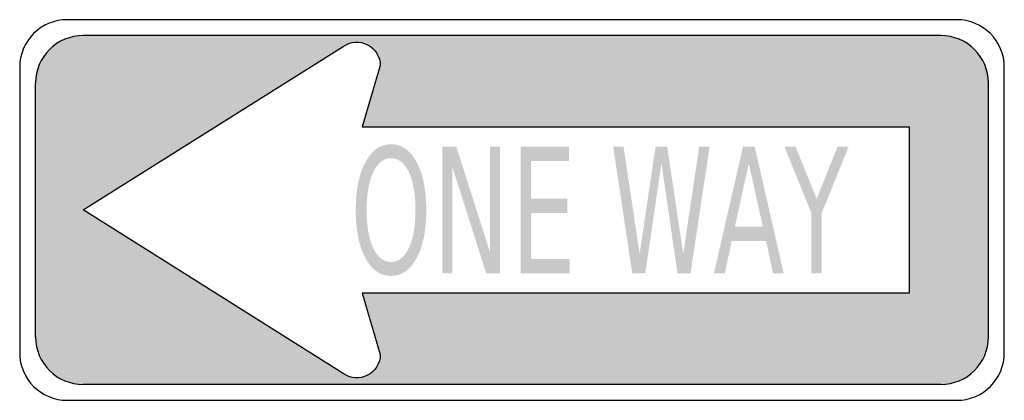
# Model space of a CAD drawing. Header units: inches. Extents: x -15.5 to 15.5, y -6 to 6.
import ezdxf

# ---------------------------------------------------------------- set-up
doc = ezdxf.new("R2010")
doc.units = ezdxf.units.IN
doc.header["$MEASUREMENT"] = 0

msp = doc.modelspace()

# ---------------------------------------------------------------- hatches: boundary and pattern name
h = msp.add_hatch(color=7)
edge = h.paths.add_edge_path()
edge.add_spline(control_points=[(13.5, 5.5), (13.898, 5.5), (14.279, 5.342), (14.561, 5.061), (14.842, 4.779), (15, 4.398), (15, 4)], knot_values=[0, 0, 0, 0, 1, 1, 1, 2, 2, 2, 2], degree=3, periodic=0)
edge.add_line((15, 4), (15, -4))
edge.add_spline(control_points=[(15, -4), (15, -4.398), (14.842, -4.779), (14.561, -5.061), (14.279, -5.342), (13.898, -5.5), (13.5, -5.5)], knot_values=[0, 0, 0, 0, 1, 1, 1, 2, 2, 2, 2], degree=3, periodic=0)
edge.add_line((13.5, -5.5), (-13.5, -5.5))
edge.add_spline(control_points=[(-13.5, -5.5), (-13.898, -5.5), (-14.279, -5.342), (-14.561, -5.061), (-14.842, -4.779), (-15, -4.398), (-15, -4)], knot_values=[0, 0, 0, 0, 1, 1, 1, 2, 2, 2, 2], degree=3, periodic=0)
edge.add_line((-15, -4), (-15, 4))
edge.add_spline(control_points=[(-15, 4), (-15, 4.828), (-14.328, 5.5), (-13.5, 5.5)], knot_values=[0, 0, 0, 0, 1, 1, 1, 1], degree=3, periodic=0)
edge.add_line((-13.5, 5.5), (13.5, 5.5))
edge = h.paths.add_edge_path(flags=0)
edge.add_line((-4.722, 2.625), (-4.148, 4.553))
edge.add_spline(control_points=[(-4.148, 4.553), (-4.148, 4.828), (-4.302, 5.081), (-4.547, 5.208), (-4.792, 5.335), (-5.087, 5.315), (-5.312, 5.156)], knot_values=[0, 0, 0, 0, 1, 1, 1, 2, 2, 2, 2], degree=3, periodic=0)
edge.add_line((-5.312, 5.156), (-13.5, 0))
edge.add_line((-13.5, 0), (-5.312, -5.156))
edge.add_spline(control_points=[(-5.312, -5.156), (-5.087, -5.315), (-4.792, -5.335), (-4.547, -5.208), (-4.302, -5.081), (-4.148, -4.829), (-4.148, -4.553)], knot_values=[0, 0, 0, 0, 1, 1, 1, 2, 2, 2, 2], degree=3, periodic=0)
edge.add_line((-4.148, -4.553), (-4.722, -2.625))
edge.add_line((-4.722, -2.625), (12.5, -2.625))
edge.add_line((12.5, -2.625), (12.5, 2.625))
edge.add_line((12.5, 2.625), (-4.722, 2.625))
h = msp.add_hatch(color=7)
edge = h.paths.add_edge_path()
edge.add_spline(control_points=[(-3.808, 2.072), (-3.471, 2.072), (-3.202, 1.884), (-3.001, 1.508), (-2.799, 1.132), (-2.698, 0.628), (-2.698, -0.005), (-2.698, -0.635), (-2.799, -1.138), (-3.001, -1.514), (-3.202, -1.89), (-3.471, -2.078), (-3.808, -2.078), (-4.145, -2.078), (-4.415, -1.891), (-4.617, -1.516), (-4.819, -1.141), (-4.92, -0.637), (-4.92, -0.005), (-4.92, 0.628), (-4.819, 1.132), (-4.617, 1.508), (-4.415, 1.884), (-4.145, 2.072), (-3.808, 2.072)], knot_values=[0, 0, 0, 0, 1, 1, 1, 2, 2, 2, 3, 3, 3, 4, 4, 4, 5, 5, 5, 6, 6, 6, 7, 7, 7, 8, 8, 8, 8], degree=3, periodic=0)
edge = h.paths.add_edge_path(flags=0)
edge.add_spline(control_points=[(-3.808, 1.632), (-4.043, 1.632), (-4.231, 1.486), (-4.369, 1.193), (-4.508, 0.9), (-4.578, 0.501), (-4.578, -0.005), (-4.578, -0.508), (-4.508, -0.907), (-4.369, -1.2), (-4.231, -1.492), (-4.043, -1.639), (-3.808, -1.639), (-3.572, -1.639), (-3.385, -1.492), (-3.247, -1.2), (-3.11, -0.907), (-3.041, -0.508), (-3.041, -0.005), (-3.041, 0.501), (-3.11, 0.9), (-3.247, 1.193), (-3.385, 1.486), (-3.572, 1.632), (-3.808, 1.632)], knot_values=[0, 0, 0, 0, 1, 1, 1, 2, 2, 2, 3, 3, 3, 4, 4, 4, 5, 5, 5, 6, 6, 6, 7, 7, 7, 8, 8, 8, 8], degree=3, periodic=0)
for points in [[(-2.19, 1.999), (-1.753, 1.999), (-0.689, -1.347), (-0.689, 1.999), (-0.374, 1.999), (-0.374, -2.001), (-0.811, -2.001), (-1.875, 1.346), (-1.875, -2.001), (-2.19, -2.001), (-2.19, 1.999)], [(0.272, 1.999), (1.79, 1.999), (1.79, 1.544), (0.597, 1.544), (0.597, 0.36), (1.74, 0.36), (1.74, -0.096), (0.597, -0.096), (0.597, -1.545), (1.819, -1.545), (1.819, -2.001), (0.272, -2.001), (0.272, 1.999)], [(3.185, 1.999), (3.513, 1.999), (4.018, -1.382), (4.521, 1.999), (4.886, 1.999), (5.391, -1.382), (5.894, 1.999), (6.223, 1.999), (5.62, -2.001), (5.212, -2.001), (4.706, 1.472), (4.195, -2.001), (3.786, -2.001), (3.185, 1.999)], [(8.577, 1.999), (8.926, 1.999), (9.591, 0.354), (10.252, 1.999), (10.601, 1.999), (9.752, -0.096), (9.752, -2.001), (9.425, -2.001), (9.425, -0.096), (8.577, 1.999)]]:
    msp.add_hatch(color=7).paths.add_polyline_path(points)
h = msp.add_hatch(color=7)
h.paths.add_polyline_path([(7.273, 1.999), (7.641, 1.999), (8.556, -2.001), (8.218, -2.001), (8, -0.974), (6.918, -0.974), (6.699, -2.001), (6.357, -2.001), (7.273, 1.999)])
h.paths.add_polyline_path([(7.456, 1.466), (7.016, -0.524), (7.898, -0.524), (7.456, 1.466)], flags=0)

# ---------------------------------------------------------------- linework, layer by layer
at = {"color": 7}
for p, q in [((13.5, 5.5), (-13.5, 5.5)), ((-15, -4), (-15, 4)), ((15, -4), (15, 4)), ((13.5, -5.5), (-13.5, -5.5))]:
    msp.add_line(p, q, dxfattribs=at)
for points in [[(14, 6), (-14, 6)], [(-13.5, 0), (-5.312, 5.156)], [(-15.5, 4.5), (-15.5, -4.5)], [(-4.148, 4.553), (-4.722, 2.625), (12.5, 2.625), (12.5, -2.625), (-4.722, -2.625), (-4.148, -4.553)], [(15.5, -4.5), (15.5, 4.5)], [(-5.312, -5.156), (-13.5, 0)], [(-14, -6), (14, -6)]]:
    msp.add_lwpolyline(points, dxfattribs=at)
for points in [[(-14, 6), (-14.398, 6), (-14.779, 5.842), (-15.061, 5.561), (-15.342, 5.279), (-15.5, 4.898), (-15.5, 4.5)], [(-5.312, 5.156), (-5.087, 5.315), (-4.792, 5.335), (-4.547, 5.208), (-4.302, 5.081), (-4.148, 4.828), (-4.148, 4.553)], [(-4.148, -4.553), (-4.148, -4.829), (-4.302, -5.081), (-4.547, -5.208), (-4.792, -5.335), (-5.087, -5.315), (-5.312, -5.156)], [(14, -6), (14.398, -6), (14.779, -5.842), (15.061, -5.561), (15.342, -5.279), (15.5, -4.898), (15.5, -4.5)]]:
    msp.add_open_spline(points, degree=3, knots=[0, 0, 0, 0, 1, 1, 1, 2, 2, 2, 2], dxfattribs=at)
for points in [[(15.5, 4.5), (15.5, 5.328), (14.828, 6), (14, 6)], [(-13.5, 5.5), (-14.328, 5.5), (-15, 4.828), (-15, 4)], [(15, 4), (15, 4.828), (14.328, 5.5), (13.5, 5.5)], [(-15, -4), (-15, -4.828), (-14.328, -5.5), (-13.5, -5.5)], [(13.5, -5.5), (14.328, -5.5), (15, -4.828), (15, -4)], [(-15.5, -4.5), (-15.5, -5.328), (-14.828, -6), (-14, -6)]]:
    msp.add_open_spline(points, degree=3, dxfattribs=at)

doc.saveas('drawing.dxf')
